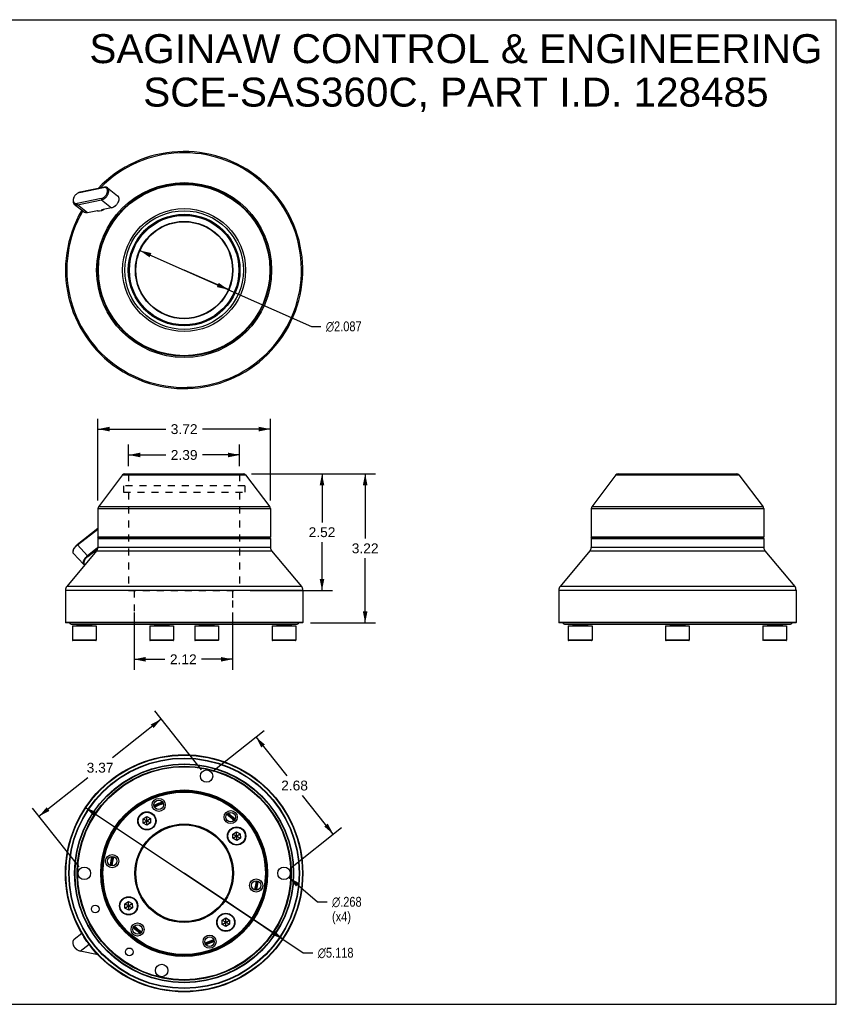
# Model space of a CAD drawing. Header units: inches. Extents: x 0 to 27.5, y 0 to 21.2.
# Tile 2 of 2: x 9.9 to 27.5, y 0 to 21.2. Entities that reach past the tile are written whole.
import ezdxf

# ---------------------------------------------------------------- set-up
doc = ezdxf.new("R2010")
doc.units = ezdxf.units.IN
doc.header["$LTSCALE"] = 1.5125
doc.header["$MEASUREMENT"] = 0
doc.linetypes.add('HIDDEN', pattern=[0.2, 0.1, -0.1])
doc.layers.get('0').update_dxf_attribs({"linetype": 'CONTINUOUS'})
for name, color, linetype in [('_10498', 7, 'CONTINUOUS'), ('_11246', 7, 'CONTINUOUS'), ('_11670', 7, 'CONTINUOUS'), ('_12550', 7, 'CONTINUOUS'), ('_4945', 7, 'CONTINUOUS'), ('_5440', 7, 'CONTINUOUS'), ('_6090', 7, 'CONTINUOUS'), ('_8708', 7, 'CONTINUOUS'), ('_9066', 7, 'CONTINUOUS'), ('_9123', 7, 'CONTINUOUS')]:
    doc.layers.add(name, color=color, linetype=linetype)
doc.styles.get("Standard").update_dxf_attribs({"font": 'arial.ttf'})
doc.styles.add('TEXTSTYLE_1', font='gdt', dxfattribs={"width": 0.8})
doc.dimstyles.new('DIMSTYLE_1', dxfattribs={"dimtxt": 0.2125, "dimasz": 0.25, "dimexe": 0.09, "dimexo": 0.07, "dimgap": 0.0425, "dimtad": 0, "dimtih": 1, "dimtoh": 1, "dimzin": 4, "dimdsep": 46, "dimtxsty": 'Standard', "dimblk": '_FILLED', "dimblk1": '_FILLED', "dimblk2": '_FILLED', "dimcen": 0.09, "dimazin": 1, "dimtfac": 1, "dimtofl": 0, "dimtmove": 0, "dimatfit": 3, "dimldrblk": '_FILLED', "dimfxl": 0, "dimtolj": 1, "dimtzin": 4, "dimarcsym": 0})
doc.dimstyles.new('DIMSTYLE_2', dxfattribs={"dimtxt": 0.2125, "dimasz": 0.25, "dimexe": 0.09, "dimexo": 0.07, "dimgap": 0.09, "dimtad": 0, "dimtih": 1, "dimtoh": 1, "dimdec": 3, "dimzin": 4, "dimdsep": 46, "dimtxsty": 'Standard', "dimblk": '_FILLED', "dimblk1": '_FILLED', "dimblk2": '_FILLED', "dimcen": 0.09, "dimadec": 3, "dimazin": 1, "dimtfac": 1, "dimtmove": 0, "dimatfit": 2, "dimldrblk": '_FILLED', "dimfxl": 0, "dimtolj": 1, "dimtzin": 4, "dimarcsym": 0})
doc.dimstyles.new('DIMSTYLE_3', dxfattribs={"dimtxt": 0.2125, "dimasz": 0.25, "dimexe": 0.09, "dimexo": 0.07, "dimgap": 0.09, "dimtad": 0, "dimtih": 1, "dimtoh": 1, "dimdec": 3, "dimzin": 4, "dimdsep": 46, "dimtxsty": 'Standard', "dimblk": '_FILLED', "dimblk1": '_FILLED', "dimblk2": '_FILLED', "dimcen": 0.09, "dimadec": 3, "dimazin": 1, "dimtfac": 1, "dimtofl": 0, "dimtmove": 0, "dimatfit": 1, "dimldrblk": '_FILLED', "dimfxl": 0, "dimtolj": 1, "dimtzin": 4, "dimarcsym": 0})

# ---------------------------------------------------------------- blocks, each defined once
blk = doc.blocks.new('_FILLED')
at = {"color": 0, "linetype": 'ByBlock'}
blk.add_solid([(0, 0), (-1, 0.2), (-1, -0.2)], dxfattribs=at)
blk = doc.blocks.new('*D1')
at = {"color": 2, "linetype": 'Continuous'}
for p, q in [((12.353, 8.456), (12.353, 7.221)), ((14.475, 8.458), (14.475, 7.221)), ((12.353, 7.446), (13.019, 7.446)), ((14.475, 7.446), (13.809, 7.446))]:
    blk.add_line(p, q, dxfattribs=at)
at = {"color": 2, "linetype": 'Continuous', "xscale": 0.25, "yscale": 0.25, "zscale": 0.25, "rotation": 180}
blk.add_blockref('_FILLED', (12.353, 7.446), dxfattribs=at)
at = {"color": 2, "linetype": 'Continuous', "xscale": 0.25, "yscale": 0.25, "zscale": 0.25}
blk.add_blockref('_FILLED', (14.475, 7.446), dxfattribs=at)
at = {"color": 2, "linetype": 'Continuous', "insert": (13.414, 7.552), "char_height": 0.2125, "width": 0.57746, "attachment_point": 2, "line_spacing_factor": 0.9}
blk.add_mtext('2.12', dxfattribs=at)
blk = doc.blocks.new('*D2')
at = {"color": 2, "linetype": 'Continuous'}
for p, q in [((11.303, 4.248), (13.432, 2.827)), ((15.561, 1.407), (13.432, 2.827)), ((13.432, 2.827), (16.003, 1.112)), ((16.003, 1.112), (16.209, 1.112))]:
    blk.add_line(p, q, dxfattribs=at)
at = {"color": 2, "linetype": 'Continuous', "xscale": 0.25, "yscale": 0.25, "zscale": 0.25}
for p, rotation in [((11.303, 4.248), 146.290107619), ((15.561, 1.407), 326.290107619)]:
    blk.add_blockref('_FILLED', p, dxfattribs=dict(at, rotation=rotation))
at = {"color": 2, "linetype": 'Continuous', "insert": (16.315, 1.219), "char_height": 0.2125, "width": 1.0259, "attachment_point": 1, "line_spacing_factor": 0.9, "style": 'TEXTSTYLE_1'}
blk.add_mtext('{\\fgdt;n}\\fArial;5.118', dxfattribs=at)
blk = doc.blocks.new('*D3')
at = {"color": 2, "linetype": 'Continuous'}
for p, q in [((14.054, 5.035), (15.155, 5.911)), ((14.979, 5.771), (15.645, 4.934)), ((16.648, 3.673), (15.983, 4.509)), ((15.723, 2.936), (16.824, 3.813))]:
    blk.add_line(p, q, dxfattribs=at)
at = {"color": 2, "linetype": 'Continuous', "xscale": 0.25, "yscale": 0.25, "zscale": 0.25}
for p, rotation in [((14.979, 5.771), 128.5), ((16.648, 3.673), 308.5)]:
    blk.add_blockref('_FILLED', p, dxfattribs=dict(at, rotation=rotation))
at = {"color": 2, "linetype": 'Continuous', "insert": (15.814, 4.828), "char_height": 0.2125, "width": 0.57746, "attachment_point": 2, "line_spacing_factor": 0.9}
blk.add_mtext('2.68', dxfattribs=at)
blk = doc.blocks.new('*D4')
at = {"color": 2, "linetype": 'Continuous'}
for p, q in [((13.808, 5.063), (12.798, 6.332)), ((12.938, 6.156), (11.886, 5.319)), ((10.3, 4.057), (11.352, 4.894)), ((11.169, 2.964), (10.16, 4.234))]:
    blk.add_line(p, q, dxfattribs=at)
at = {"color": 2, "linetype": 'Continuous', "xscale": 0.25, "yscale": 0.25, "zscale": 0.25}
for p, rotation in [((12.938, 6.156), 38.49999999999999), ((10.3, 4.057), 218.5)]:
    blk.add_blockref('_FILLED', p, dxfattribs=dict(at, rotation=rotation))
at = {"color": 2, "linetype": 'Continuous', "insert": (11.619, 5.213), "char_height": 0.2125, "width": 0.57746, "attachment_point": 2, "line_spacing_factor": 0.9}
blk.add_mtext('3.37', dxfattribs=at)
blk = doc.blocks.new('*D5')
at = {"color": 2, "linetype": 'Continuous'}
for p, q in [((14.887, 11.449), (16.631, 11.449)), ((16.406, 11.449), (16.406, 10.401)), ((16.406, 8.929), (16.406, 9.976)), ((14.857, 8.929), (16.631, 8.929))]:
    blk.add_line(p, q, dxfattribs=at)
at = {"color": 2, "linetype": 'Continuous', "xscale": 0.25, "yscale": 0.25, "zscale": 0.25}
for p, rotation in [((16.406, 11.449), 90), ((16.406, 8.929), 270)]:
    blk.add_blockref('_FILLED', p, dxfattribs=dict(at, rotation=rotation))
at = {"color": 2, "linetype": 'Continuous', "insert": (16.406, 10.295), "char_height": 0.2125, "width": 0.57746, "attachment_point": 2, "line_spacing_factor": 0.9}
blk.add_mtext('2.52', dxfattribs=at)
blk = doc.blocks.new('*D6')
at = {"color": 2, "linetype": 'Continuous'}
for p, q in [((14.887, 11.449), (17.562, 11.449)), ((17.337, 11.449), (17.337, 10.053)), ((17.337, 8.232), (17.337, 9.628)), ((16.158, 8.232), (17.562, 8.232))]:
    blk.add_line(p, q, dxfattribs=at)
at = {"color": 2, "linetype": 'Continuous', "xscale": 0.25, "yscale": 0.25, "zscale": 0.25}
for p, rotation in [((17.337, 11.449), 90), ((17.337, 8.232), 270)]:
    blk.add_blockref('_FILLED', p, dxfattribs=dict(at, rotation=rotation))
at = {"color": 2, "linetype": 'Continuous', "insert": (17.337, 9.947), "char_height": 0.2125, "width": 0.57746, "attachment_point": 2, "line_spacing_factor": 0.9}
blk.add_mtext('3.22', dxfattribs=at)
blk = doc.blocks.new('*D7')
at = {"color": 2, "linetype": 'Continuous'}
for p, q in [((15.688, 2.741), (16.309, 2.213)), ((16.309, 2.213), (16.516, 2.213))]:
    blk.add_line(p, q, dxfattribs=at)
at = {"color": 2, "linetype": 'Continuous', "xscale": 0.25, "yscale": 0.25, "zscale": 0.25, "rotation": 139.6697952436}
blk.add_blockref('_FILLED', (15.688, 2.741), dxfattribs=at)
at = {"color": 2, "linetype": 'Continuous', "insert": (16.622, 2.319), "char_height": 0.2125, "width": 0.8608, "attachment_point": 1, "line_spacing_factor": 0.9, "style": 'TEXTSTYLE_1'}
blk.add_mtext('{\\fgdt;n}\\fArial;.268\\P(x4)', dxfattribs=at)
blk = doc.blocks.new('*D8')
at = {"color": 2, "linetype": 'Continuous'}
for p, q in [((12.235, 11.616), (12.235, 12.081)), ((14.629, 11.616), (14.629, 12.081)), ((12.235, 11.856), (13.037, 11.856)), ((14.629, 11.856), (13.827, 11.856))]:
    blk.add_line(p, q, dxfattribs=at)
at = {"color": 2, "linetype": 'Continuous', "xscale": 0.25, "yscale": 0.25, "zscale": 0.25, "rotation": 180}
blk.add_blockref('_FILLED', (12.235, 11.856), dxfattribs=at)
at = {"color": 2, "linetype": 'Continuous', "xscale": 0.25, "yscale": 0.25, "zscale": 0.25}
blk.add_blockref('_FILLED', (14.629, 11.856), dxfattribs=at)
at = {"color": 2, "linetype": 'Continuous', "insert": (13.432, 11.963), "char_height": 0.2125, "width": 0.57746, "attachment_point": 2, "line_spacing_factor": 0.9}
blk.add_mtext('2.39', dxfattribs=at)
blk = doc.blocks.new('*D9')
at = {"color": 2, "linetype": 'Continuous'}
for p, q in [((11.572, 10.873), (11.572, 12.639)), ((15.292, 10.873), (15.292, 12.639)), ((11.572, 12.414), (13.037, 12.414)), ((15.292, 12.414), (13.827, 12.414))]:
    blk.add_line(p, q, dxfattribs=at)
at = {"color": 2, "linetype": 'Continuous', "xscale": 0.25, "yscale": 0.25, "zscale": 0.25, "rotation": 180}
blk.add_blockref('_FILLED', (11.572, 12.414), dxfattribs=at)
at = {"color": 2, "linetype": 'Continuous', "xscale": 0.25, "yscale": 0.25, "zscale": 0.25}
blk.add_blockref('_FILLED', (15.292, 12.414), dxfattribs=at)
at = {"color": 2, "linetype": 'Continuous', "insert": (13.432, 12.52), "char_height": 0.2125, "width": 0.57746, "attachment_point": 2, "line_spacing_factor": 0.9}
blk.add_mtext('3.72', dxfattribs=at)
blk = doc.blocks.new('*D10')
at = {"color": 2, "linetype": 'Continuous'}
for p, q in [((12.478, 16.268), (13.432, 15.846)), ((14.386, 15.424), (13.432, 15.846)), ((13.432, 15.846), (16.178, 14.631)), ((16.178, 14.631), (16.384, 14.631))]:
    blk.add_line(p, q, dxfattribs=at)
at = {"color": 2, "linetype": 'Continuous', "xscale": 0.25, "yscale": 0.25, "zscale": 0.25}
for p, rotation in [((12.478, 16.268), 156.1290606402), ((14.386, 15.424), 336.1290606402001)]:
    blk.add_blockref('_FILLED', p, dxfattribs=dict(at, rotation=rotation))
at = {"color": 2, "linetype": 'Continuous', "insert": (16.49, 14.738), "char_height": 0.2125, "width": 1.0259, "attachment_point": 1, "line_spacing_factor": 0.9, "style": 'TEXTSTYLE_1'}
blk.add_mtext('{\\fgdt;n}\\fArial;2.087', dxfattribs=at)

msp = doc.modelspace()

# ---------------------------------------------------------------- linework, layer by layer
at = {"color": 7, "linetype": 'Continuous'}
for p, q in [((0, 21.25), (27.5, 21.25)), ((27.5, 0), (27.5, 21.25)), ((0, 0), (27.5, 0))]:
    msp.add_line(p, q, dxfattribs=at)
at = {"color": 2, "linetype": 'Continuous'}
for centre, radius, start, end in [((13.4321, 15.8463), 1.0433, 121.71705, 165.65098), ((13.4321, 2.8275), 2.5591, 142.37805, 218.5)]:
    msp.add_arc(centre, radius, start, end, dxfattribs=at)
at = {"layer": '_10498', "color": 8, "linetype": 'HIDDEN'}
for p, q in [((12.3531, 8.9291), (12.3531, 8.4862)), ((14.3343, 8.9291), (14.2133, 8.9291)), ((14.6816, 8.9291), (14.4454, 8.9291))]:
    msp.add_line(p, q, dxfattribs=at)
at = {"layer": '_10498', "color": 7, "linetype": 'Continuous'}
for p, q in [((12.5471, 4.0031), (12.6261, 4.0514)), ((12.6307, 3.8664), (12.6261, 4.0514)), ((12.6261, 4.0514), (12.7073, 4.0071)), ((12.5495, 3.9106), (12.5471, 4.0031)), ((12.5471, 4.0031), (12.7097, 3.9146)), ((12.5495, 3.9106), (12.7073, 4.0071)), ((12.6307, 3.8664), (12.5495, 3.9106)), ((12.7097, 3.9146), (12.6307, 3.8664)), ((12.7073, 4.0071), (12.7097, 3.9146)), ((14.4822, 3.6754), (14.5612, 3.7237)), ((14.4845, 3.5829), (14.4822, 3.6754)), ((14.4822, 3.6754), (14.6447, 3.587)), ((14.4845, 3.5829), (14.6424, 3.6795)), ((14.5658, 3.5387), (14.5612, 3.7237)), ((14.5612, 3.7237), (14.6424, 3.6795)), ((14.6424, 3.6795), (14.6447, 3.587)), ((14.5658, 3.5387), (14.4845, 3.5829)), ((14.6447, 3.587), (14.5658, 3.5387)), ((12.1537, 2.1697), (12.2327, 2.2179)), ((12.156, 2.0772), (12.1537, 2.1697)), ((12.1537, 2.1697), (12.3162, 2.0812)), ((12.156, 2.0772), (12.3139, 2.1737)), ((12.2373, 2.0329), (12.2327, 2.2179)), ((12.2327, 2.2179), (12.3139, 2.1737)), ((12.3139, 2.1737), (12.3162, 2.0812)), ((12.2373, 2.0329), (12.156, 2.0772)), ((12.3162, 2.0812), (12.2373, 2.0329)), ((14.2501, 1.8147), (14.329, 1.863)), ((14.2501, 1.8147), (14.4126, 1.7262)), ((14.2524, 1.7222), (14.2501, 1.8147)), ((14.2524, 1.7222), (14.4103, 1.8187)), ((14.3337, 1.678), (14.2524, 1.7222)), ((14.329, 1.863), (14.4103, 1.8187)), ((14.3337, 1.678), (14.329, 1.863)), ((14.4126, 1.7262), (14.3337, 1.678)), ((14.4103, 1.8187), (14.4126, 1.7262))]:
    msp.add_line(p, q, dxfattribs=at)
for centre, radius in [((12.6284, 3.9589), 0.1969), ((12.6284, 3.9589), 0.187), ((14.5635, 3.6312), 0.1969), ((14.5635, 3.6312), 0.187), ((12.235, 2.1254), 0.1969), ((12.235, 2.1254), 0.187), ((14.3314, 1.7705), 0.1969), ((14.3314, 1.7705), 0.187)]:
    msp.add_circle(centre, radius, dxfattribs=at)
at = {"layer": '_11246', "color": 7, "linetype": 'Continuous'}
for p, q in [((14.993, 2.5598), (14.9938, 2.5594)), ((14.9947, 2.5703), (14.9955, 2.5707)), ((14.9771, 2.4781), (14.9768, 2.4782))]:
    msp.add_line(p, q, dxfattribs=at)
at = {"layer": '_11670', "color": 7, "linetype": 'Continuous'}
for p, q in [((11.0109, 8.2007), (15.8533, 8.2007)), ((21.6523, 8.2007), (26.4947, 8.2007))]:
    msp.add_line(p, q, dxfattribs=at)
for centre, start, end in [((11.0108, 8.2598), 207.89003, 270), ((15.8534, 8.2598), 270, 332.10997), ((21.6522, 8.2598), 207.89003, 270), ((26.4947, 8.2598), 270, 332.10997)]:
    msp.add_arc(centre, 0.0591, start, end, dxfattribs=at)
at = {"layer": '_12550', "color": 7, "linetype": 'Continuous'}
for p, q in [((12.1053, 11.4252), (11.5838, 10.7331)), ((12.1053, 11.4252), (14.7589, 11.4252)), ((12.1525, 11.4488), (14.7115, 11.4488)), ((14.7589, 11.4252), (15.2805, 10.7331)), ((22.7467, 11.4252), (22.2251, 10.7331)), ((22.7467, 11.4252), (25.4003, 11.4252)), ((22.7939, 11.4488), (25.3531, 11.4488)), ((25.4003, 11.4252), (25.9218, 10.7331)), ((11.5719, 10.6976), (11.5719, 10.0787)), ((11.5719, 10.6976), (15.2923, 10.6976)), ((15.2805, 10.7331), (11.5838, 10.7331)), ((15.2923, 10.6976), (15.2923, 10.0787)), ((22.2132, 10.6976), (22.2132, 10.0787)), ((22.2132, 10.6976), (25.9337, 10.6976)), ((25.9218, 10.7331), (22.2251, 10.7331)), ((25.9337, 10.6976), (25.9337, 10.0787)), ((11.5797, 10.0708), (11.5719, 10.0787)), ((15.2923, 10.0787), (11.5719, 10.0787)), ((15.2845, 10.0708), (11.5798, 10.0708)), ((15.2845, 10.0708), (15.2923, 10.0787)), ((22.2211, 10.0708), (22.2132, 10.0787)), ((25.9337, 10.0787), (22.2132, 10.0787)), ((25.9258, 10.0708), (22.2211, 10.0708)), ((25.9258, 10.0708), (25.9337, 10.0787))]:
    msp.add_line(p, q, dxfattribs=at)
at = {"layer": '_12550', "color": 8, "linetype": 'HIDDEN'}
for p, q in [((12.2353, 11.4409), (12.2353, 11.2007)), ((14.629, 11.4409), (14.629, 11.2007)), ((12.1231, 11.1928), (12.1231, 11.0551)), ((14.7412, 11.1928), (12.1231, 11.1928)), ((12.1231, 11.0551), (14.7412, 11.0551)), ((12.2353, 11.2007), (12.2274, 11.1928)), ((12.2353, 11.0472), (12.2274, 11.0551)), ((14.629, 11.2007), (14.6368, 11.1928)), ((14.629, 11.0472), (14.6368, 11.0551)), ((14.7412, 11.1928), (14.7412, 11.0551)), ((12.2353, 11.0472), (12.2353, 8.9291)), ((14.629, 11.0472), (14.629, 8.9291)), ((12.2353, 8.9291), (14.6289, 8.9291)), ((14.4754, 8.9212), (14.4833, 8.9291)), ((14.4754, 8.9212), (14.4754, 8.7401))]:
    msp.add_line(p, q, dxfattribs=at)
at = {"layer": '_12550', "color": 7, "linetype": 'Continuous'}
for radius in [1.8602, 1.8483, 1.3268, 1.2796, 1.2047, 1.1969, 1.0512, 1.0433]:
    msp.add_circle((13.4321, 15.8463), radius, dxfattribs=at)
for centre, radius, start, end in [((12.1525, 11.3897), 0.0591, 90, 143), ((14.7117, 11.3897), 0.0591, 37, 90), ((22.7939, 11.3897), 0.0591, 90, 143), ((25.3531, 11.3897), 0.0591, 37, 90), ((11.6309, 10.6976), 0.0591, 143, 180), ((15.2333, 10.6976), 0.0591, 0, 37), ((22.2723, 10.6976), 0.0591, 143, 180), ((25.8747, 10.6976), 0.0591, 0, 37), ((13.4321, 2.8275), 1.5846, 106.6985, 114.08181), ((13.4321, 2.8275), 1.565, 106.67419, 114.10746), ((13.4321, 2.8275), 1.565, 46.67424, 54.10814), ((13.4321, 2.8275), 1.5846, 46.69911, 54.07806), ((13.4321, 2.8275), 1.5846, 166.69668, 174.08198), ((13.4321, 2.8275), 1.565, 166.67217, 174.10301), ((13.4321, 2.8275), 1.565, 346.67217, 354.10301), ((13.4321, 2.8275), 1.5846, 346.69668, 354.08198), ((13.4321, 2.8275), 1.5846, 226.69911, 234.07806), ((13.4321, 2.8275), 1.565, 226.67424, 234.10814), ((13.4321, 2.8275), 1.565, 286.67419, 294.10746), ((13.4321, 2.8275), 1.5846, 286.6985, 294.08181)]:
    msp.add_arc(centre, radius, start, end, dxfattribs=at)
at = {"layer": '_4945', "color": 7, "linetype": 'Continuous'}
for p, q in [((11.0225, 8.1653), (11.0225, 7.8602)), ((11.0225, 8.1653), (11.5343, 8.1653)), ((11.1209, 8.2007), (11.1209, 8.1751)), ((11.4358, 8.1751), (11.1209, 8.1751)), ((11.4358, 8.2007), (11.4358, 8.1751)), ((11.5343, 8.1653), (11.5343, 7.8602)), ((12.6917, 8.1653), (13.2035, 8.1653)), ((12.6917, 8.1653), (12.6917, 7.8602)), ((12.7901, 8.2007), (12.7901, 8.1751)), ((13.1051, 8.1751), (12.7901, 8.1751)), ((13.1051, 8.2007), (13.1051, 8.1751)), ((13.2035, 8.1653), (13.2035, 7.8602)), ((13.6607, 8.1653), (14.1725, 8.1653)), ((13.6607, 8.1653), (13.6607, 7.8602)), ((13.7591, 8.2007), (13.7591, 8.1751)), ((14.0741, 8.1751), (13.7591, 8.1751)), ((14.0741, 8.2007), (14.0741, 8.1751)), ((14.1725, 8.1653), (14.1725, 7.8602)), ((15.3299, 8.1653), (15.8418, 8.1653)), ((15.3299, 8.1653), (15.3299, 7.8602)), ((15.4284, 8.2007), (15.4284, 8.1751)), ((15.7433, 8.1751), (15.4284, 8.1751)), ((15.7433, 8.2007), (15.7433, 8.1751)), ((15.8418, 8.1653), (15.8418, 7.8602)), ((21.719, 8.1653), (21.719, 7.8602)), ((21.719, 8.1653), (22.2308, 8.1653)), ((21.8174, 8.2007), (21.8174, 8.1751)), ((22.1324, 8.1751), (21.8174, 8.1751)), ((22.1324, 8.2007), (22.1324, 8.1751)), ((22.2308, 8.1653), (22.2308, 7.8602)), ((23.8176, 8.1653), (24.3294, 8.1653)), ((23.8176, 8.1653), (23.8176, 7.8602)), ((23.916, 8.2007), (23.916, 8.1751)), ((24.231, 8.1751), (23.916, 8.1751)), ((24.231, 8.2007), (24.231, 8.1751)), ((24.3294, 8.1653), (24.3294, 7.8602)), ((25.9161, 8.1653), (26.4279, 8.1653)), ((25.9161, 8.1653), (25.9161, 7.8602)), ((26.0145, 8.2007), (26.0145, 8.1751)), ((26.3295, 8.1751), (26.0145, 8.1751)), ((26.3295, 8.2007), (26.3295, 8.1751)), ((26.4279, 8.1653), (26.4279, 7.8602)), ((11.5343, 7.8602), (11.0225, 7.8602)), ((11.5244, 7.8503), (11.0323, 7.8503)), ((13.2035, 7.8602), (12.6917, 7.8602)), ((13.1937, 7.8503), (12.7017, 7.8503)), ((14.1725, 7.8602), (13.6607, 7.8602)), ((14.1627, 7.8503), (13.6705, 7.8503)), ((15.8418, 7.8602), (15.3299, 7.8602)), ((15.8319, 7.8503), (15.3398, 7.8503)), ((22.2308, 7.8602), (21.719, 7.8602)), ((22.221, 7.8503), (21.7289, 7.8503)), ((24.3294, 7.8602), (23.8176, 7.8602)), ((24.3195, 7.8503), (23.8274, 7.8503)), ((26.4279, 7.8602), (25.9161, 7.8602)), ((26.4181, 7.8503), (25.9261, 7.8503))]:
    msp.add_line(p, q, dxfattribs=at)
for centre, start, end in [((11.111, 8.1751), 270, 360), ((11.4457, 8.1751), 180, 270), ((12.7803, 8.1751), 270, 360), ((13.1149, 8.1751), 180, 270), ((13.7493, 8.1751), 270, 360), ((14.0839, 8.1751), 180, 270), ((15.4185, 8.1751), 270, 360), ((15.7532, 8.1751), 180, 270), ((21.8076, 8.1751), 270, 360), ((22.1423, 8.1751), 180, 270), ((23.9062, 8.1751), 270, 360), ((24.2408, 8.1751), 180, 270), ((26.0047, 8.1751), 270, 360), ((26.3393, 8.1751), 180, 270), ((11.0323, 7.8602), 180, 270), ((11.5244, 7.8602), 270, 360), ((12.7016, 7.8602), 180, 270), ((13.1937, 7.8602), 270, 360), ((13.6705, 7.8602), 180, 270), ((14.1627, 7.8602), 270, 360), ((15.3398, 7.8602), 180, 270), ((15.8319, 7.8602), 270, 360), ((21.7289, 7.8602), 180, 270), ((22.221, 7.8602), 270, 360), ((23.8274, 7.8602), 180, 270), ((24.3195, 7.8602), 270, 360), ((25.926, 7.8602), 180, 270), ((26.4181, 7.8602), 270, 359.11334)]:
    msp.add_arc(centre, 0.00984, start, end, dxfattribs=at)
at = {"layer": '_5440', "color": 7, "linetype": 'Continuous'}
for p, q in [((11.1375, 17.5076), (11.1477, 17.5132)), ((11.1464, 17.5121), (11.1375, 17.5076)), ((11.156, 17.5162), (11.1464, 17.5121)), ((11.1751, 17.5218), (11.6956, 17.6271)), ((11.1751, 17.5218), (11.1906, 17.5294)), ((11.1906, 17.5294), (11.1798, 17.5268)), ((11.7111, 17.6348), (11.1906, 17.5294)), ((11.7111, 17.6348), (11.6956, 17.6271)), ((11.7794, 17.6218), (11.9965, 17.4491)), ((11.041, 17.3791), (11.0383, 17.3685)), ((11.0419, 17.381), (11.04, 17.3706)), ((11.0442, 17.3902), (11.0419, 17.381)), ((11.0628, 17.27), (11.2799, 17.0973)), ((11.6435, 17.3888), (11.123, 17.2835)), ((11.1311, 17.2571), (11.123, 17.2835)), ((11.1311, 17.2571), (11.6516, 17.3624)), ((11.3482, 17.0843), (11.1311, 17.2571)), ((11.6435, 17.3888), (11.6516, 17.3624)), ((11.6516, 17.3624), (11.8687, 17.1897)), ((11.9285, 17.2158), (11.9116, 17.206)), ((12.0164, 17.3333), (12.016, 17.332)), ((12.0183, 17.34), (12.0179, 17.3387)), ((12.021, 17.3507), (12.0183, 17.34)), ((11.5645, 17.1281), (11.3482, 17.0843)), ((11.5786, 17.1169), (11.5645, 17.1281)), ((11.6468, 17.1259), (11.6079, 17.1181)), ((11.8687, 17.1897), (11.6524, 17.1459)), ((11.6524, 17.1459), (11.6666, 17.1347)), ((11.6666, 17.1347), (11.6664, 17.1346)), ((11.5719, 10.2676), (11.123, 9.9164)), ((11.1311, 9.9129), (11.5719, 10.2578)), ((11.0401, 9.7994), (11.0363, 9.7792)), ((11.1311, 9.9129), (11.123, 9.9164)), ((11.3482, 9.68), (11.1311, 9.9129)), ((11.5645, 9.8493), (11.3482, 9.68)), ((11.3575, 9.6669), (11.5537, 9.8205)), ((11.5382, 9.7786), (11.5354, 9.7733)), ((11.5448, 9.7898), (11.5382, 9.7786)), ((11.5705, 9.8428), (11.5645, 9.8493)), ((11.0457, 9.7322), (11.2628, 9.4994)), ((11.3575, 9.6669), (11.3482, 9.68)), ((11.0628, 1.4038), (11.2251, 1.5329)), ((11.041, 1.2947), (11.0383, 1.3053)), ((11.0446, 1.2823), (11.041, 1.2947)), ((11.1906, 1.1443), (11.3828, 1.2972)), ((11.254, 1.4862), (11.2555, 1.478)), ((11.1375, 1.1662), (11.1477, 1.1606)), ((11.5774, 1.066), (11.1906, 1.1443))]:
    msp.add_line(p, q, dxfattribs=at)
for points in [[(11.1375, 17.5076), (11.1273, 17.5015), (11.118, 17.495), (11.1089, 17.4878), (11.1001, 17.48), (11.0917, 17.4716), (11.0837, 17.4626), (11.0762, 17.4532), (11.0693, 17.4435), (11.0629, 17.4334), (11.0573, 17.4231), (11.0523, 17.4126), (11.048, 17.402), (11.0446, 17.3915), (11.041, 17.3791)], [(11.1798, 17.5268), (11.1689, 17.5231), (11.1579, 17.5184), (11.1477, 17.5132)], [(11.1751, 17.5218), (11.1656, 17.5194), (11.156, 17.5162)], [(11.6435, 17.3888), (11.653, 17.3912), (11.6625, 17.3944), (11.6722, 17.3985), (11.6818, 17.4035), (11.6913, 17.4092), (11.7006, 17.4157), (11.7097, 17.4228), (11.7185, 17.4307), (11.7269, 17.4391), (11.7349, 17.448), (11.7424, 17.4574), (11.7493, 17.4672), (11.7556, 17.4772), (11.7613, 17.4876), (11.7663, 17.4981), (11.7705, 17.5086), (11.774, 17.5191), (11.7767, 17.5297)], [(11.6516, 17.3624), (11.6624, 17.3651), (11.6733, 17.3688), (11.6843, 17.3735), (11.6953, 17.3791), (11.7061, 17.3857), (11.7168, 17.3931), (11.7272, 17.4013), (11.7373, 17.4102), (11.7469, 17.4198), (11.756, 17.43), (11.7646, 17.4408), (11.7725, 17.452), (11.7798, 17.4635), (11.7862, 17.4753), (11.7919, 17.4873), (11.7968, 17.4994), (11.8008, 17.5114), (11.8038, 17.5234)], [(11.7767, 17.5297), (11.7786, 17.54), (11.7796, 17.5501), (11.7798, 17.5598), (11.7791, 17.5692), (11.7777, 17.578), (11.7754, 17.5864), (11.7723, 17.5941), (11.7684, 17.6012), (11.7637, 17.6076), (11.7584, 17.6132), (11.7524, 17.618), (11.7457, 17.622), (11.7385, 17.6251), (11.7307, 17.6274), (11.7225, 17.6287), (11.7138, 17.6291), (11.7049, 17.6286), (11.6956, 17.6271)], [(11.7794, 17.6218), (11.776, 17.6244), (11.7684, 17.6289), (11.7601, 17.6325), (11.7512, 17.635), (11.7418, 17.6366), (11.7319, 17.637), (11.7217, 17.6364), (11.7111, 17.6348)], [(11.8038, 17.5234), (11.8059, 17.5352), (11.8071, 17.5467), (11.8073, 17.5578), (11.8066, 17.5685), (11.8049, 17.5786), (11.8023, 17.5882), (11.7987, 17.597), (11.7943, 17.6051), (11.789, 17.6124), (11.7829, 17.6189), (11.7794, 17.6218)], [(11.9965, 17.4491), (12, 17.4461), (12.0061, 17.4397), (12.0114, 17.4324), (12.0159, 17.4243), (12.0194, 17.4154), (12.0221, 17.4059), (12.0238, 17.3957), (12.0245, 17.3851), (12.0243, 17.3739), (12.0231, 17.3624), (12.021, 17.3507)], [(11.0383, 17.3685), (11.0362, 17.3567), (11.035, 17.3452), (11.0348, 17.3341), (11.0356, 17.3234), (11.0372, 17.3132), (11.0399, 17.3037), (11.0434, 17.2948), (11.0479, 17.2867), (11.0532, 17.2794), (11.0593, 17.273), (11.0628, 17.27)], [(11.04, 17.3706), (11.039, 17.3606), (11.0388, 17.3508), (11.0394, 17.3415), (11.0409, 17.3326), (11.0432, 17.3243), (11.0463, 17.3165), (11.0502, 17.3094), (11.0548, 17.3031), (11.0602, 17.2974), (11.0662, 17.2926), (11.0729, 17.2886), (11.0801, 17.2855), (11.0879, 17.2833), (11.0961, 17.2819), (11.1047, 17.2815), (11.1137, 17.282), (11.123, 17.2835)], [(11.0628, 17.27), (11.0662, 17.2675), (11.0738, 17.2629), (11.0821, 17.2594), (11.091, 17.2568), (11.1004, 17.2553), (11.1102, 17.2548), (11.1205, 17.2554), (11.1311, 17.2571)], [(12.0139, 17.3266), (12.0091, 17.3146), (12.0034, 17.3026), (11.9969, 17.2908), (11.9897, 17.2792), (11.9817, 17.2681), (11.9732, 17.2573), (11.964, 17.2471), (11.9544, 17.2375), (11.9443, 17.2285), (11.9339, 17.2203), (11.9233, 17.2129)], [(12.0179, 17.3387), (12.0123, 17.3209), (12.0078, 17.3097), (12.0026, 17.2987), (11.9966, 17.2877), (11.9899, 17.2771), (11.9826, 17.2667), (11.9746, 17.2568), (11.9662, 17.2474), (11.9573, 17.2385), (11.948, 17.2302), (11.9384, 17.2226), (11.9285, 17.2158)], [(11.3482, 17.0843), (11.3376, 17.0827), (11.3274, 17.0821), (11.3175, 17.0826), (11.3081, 17.0841), (11.2992, 17.0866), (11.2909, 17.0902), (11.2833, 17.0948), (11.2799, 17.0973)], [(11.5786, 17.1169), (11.5692, 17.1195), (11.5603, 17.1233), (11.5553, 17.1263)], [(11.6079, 17.1181), (11.6033, 17.1177), (11.5986, 17.1174), (11.5938, 17.1171), (11.5889, 17.117), (11.5838, 17.1169), (11.5786, 17.1169)], [(11.6664, 17.1346), (11.6635, 17.133), (11.6603, 17.1314), (11.6571, 17.1299), (11.6537, 17.1285), (11.6503, 17.1272), (11.6468, 17.1259)], [(11.6978, 17.1551), (11.6916, 17.1503), (11.6806, 17.1428), (11.6666, 17.1347)], [(11.6964, 17.1548), (11.6896, 17.1494), (11.6782, 17.1416)], [(11.9116, 17.206), (11.9014, 17.2007), (11.8904, 17.1961), (11.8795, 17.1924), (11.8687, 17.1897)], [(11.0383, 9.7438), (11.0362, 9.7505), (11.035, 9.7579), (11.0348, 9.766), (11.0356, 9.7746), (11.0363, 9.7792)], [(11.0363, 9.7792), (11.0372, 9.7837), (11.0399, 9.7932)], [(11.0399, 9.7932), (11.0434, 9.8031), (11.0479, 9.8133), (11.0532, 9.8236), (11.0593, 9.8341), (11.0662, 9.8446), (11.0738, 9.8551), (11.0821, 9.8655), (11.091, 9.8757), (11.1004, 9.8856), (11.1102, 9.8951), (11.1205, 9.9042), (11.1311, 9.9129)], [(11.0401, 9.7994), (11.0409, 9.8034), (11.0432, 9.8117), (11.0463, 9.8203), (11.0502, 9.8292), (11.0548, 9.8383), (11.0602, 9.8474), (11.0662, 9.8566), (11.0729, 9.8658), (11.0801, 9.8749), (11.0879, 9.8838), (11.0961, 9.8924), (11.1047, 9.9008), (11.1137, 9.9088), (11.123, 9.9164)], [(11.5158, 9.7498), (11.517, 9.7541), (11.5208, 9.7647), (11.5256, 9.7756), (11.5314, 9.7867)], [(11.5314, 9.7867), (11.538, 9.798), (11.5455, 9.8092), (11.5537, 9.8205)], [(11.5633, 9.816), (11.5603, 9.8122), (11.5521, 9.801), (11.5448, 9.7898)], [(11.0457, 9.7322), (11.0414, 9.7377), (11.0383, 9.7438)], [(11.3482, 9.68), (11.3376, 9.6714), (11.3274, 9.6623), (11.3175, 9.6527), (11.3081, 9.6428), (11.2992, 9.6327), (11.2909, 9.6223), (11.2833, 9.6118), (11.2764, 9.6013), (11.2703, 9.5908), (11.265, 9.5804), (11.2606, 9.5703), (11.257, 9.5604), (11.2544, 9.5509), (11.2527, 9.5418), (11.252, 9.5332), (11.2522, 9.5251), (11.2534, 9.5177), (11.2555, 9.5109)], [(11.3575, 9.6669), (11.3477, 9.6589), (11.3382, 9.6505), (11.3291, 9.6417), (11.3204, 9.6325), (11.3122, 9.6231), (11.3045, 9.6135), (11.2975, 9.6038), (11.2911, 9.5941), (11.2855, 9.5844), (11.2806, 9.5748), (11.2765, 9.5655), (11.2732, 9.5563), (11.2707, 9.5475), (11.2692, 9.5391), (11.2685, 9.5311), (11.2687, 9.5237), (11.2698, 9.5168), (11.2718, 9.5105)], [(11.2555, 9.5109), (11.2586, 9.5049), (11.2628, 9.4994)], [(11.2628, 9.4994), (11.2674, 9.4952), (11.2731, 9.4917), (11.2796, 9.4889), (11.2868, 9.4871), (11.2946, 9.4863)], [(11.2718, 9.5105), (11.2746, 9.5049), (11.2783, 9.5001), (11.2828, 9.496), (11.288, 9.4927), (11.294, 9.4902), (11.2972, 9.4894)], [(11.0383, 1.3053), (11.0362, 1.3171), (11.035, 1.3286), (11.0348, 1.3397), (11.0356, 1.3504), (11.0372, 1.3605), (11.0399, 1.3701), (11.0434, 1.3789), (11.0479, 1.387), (11.0532, 1.3943), (11.0593, 1.4008), (11.0628, 1.4038)], [(11.1477, 1.1606), (11.136, 1.1676), (11.1254, 1.175), (11.115, 1.1832), (11.1049, 1.1921), (11.0953, 1.2017), (11.0861, 1.212), (11.0776, 1.2227), (11.0696, 1.2339), (11.0624, 1.2454), (11.0559, 1.2572), (11.0502, 1.2692), (11.0454, 1.2813), (11.0414, 1.2933)], [(11.1375, 1.1662), (11.1273, 1.1723), (11.118, 1.1788), (11.1089, 1.186), (11.1001, 1.1938), (11.0917, 1.2022), (11.0837, 1.2111), (11.0762, 1.2205), (11.0693, 1.2303), (11.0629, 1.2404), (11.0573, 1.2507), (11.0523, 1.2612), (11.048, 1.2718), (11.0446, 1.2823)], [(11.2555, 1.478), (11.2586, 1.4661), (11.2625, 1.454), (11.2674, 1.4419), (11.2731, 1.43), (11.2796, 1.4182), (11.2868, 1.4066), (11.2947, 1.3954), (11.3033, 1.3847), (11.3124, 1.3745), (11.3221, 1.3649), (11.3321, 1.3559), (11.3425, 1.3477), (11.3485, 1.3435)], [(11.1906, 1.1443), (11.1798, 1.147), (11.1689, 1.1507), (11.1579, 1.1554), (11.1477, 1.1606)]]:
    msp.add_lwpolyline(points, dxfattribs=at)
msp.add_ellipse((11.7326, 9.7092), major_axis=(-0.1226, 0.192), ratio=0.7237304, start_param=0.4140802, end_param=0.5837787, dxfattribs=at)
at = {"layer": '_6090', "color": 7, "linetype": 'Continuous'}
for p, q in [((11.5797, 10.0629), (11.5719, 10.0551)), ((11.5719, 10.0551), (11.5719, 9.8597)), ((11.5719, 10.0551), (15.2923, 10.0551)), ((11.5798, 10.0629), (15.2844, 10.0629)), ((11.6408, 10.0669), (11.6368, 10.0629)), ((11.6408, 10.0708), (11.6408, 10.0669)), ((15.2234, 10.0669), (11.6408, 10.0669)), ((15.2234, 10.0708), (15.2234, 10.0669)), ((15.2234, 10.0669), (15.2274, 10.0629)), ((15.2845, 10.0629), (15.2923, 10.0551)), ((15.2923, 10.0551), (15.2923, 9.8597)), ((22.2211, 10.0629), (22.2132, 10.0551)), ((22.2132, 10.0551), (22.2132, 9.8597)), ((22.2132, 10.0551), (25.9337, 10.0551)), ((22.2211, 10.0629), (25.9258, 10.0629)), ((22.2821, 10.0669), (22.2782, 10.0629)), ((22.2821, 10.0708), (22.2821, 10.0669)), ((25.8648, 10.0669), (22.2821, 10.0669)), ((25.8648, 10.0708), (25.8648, 10.0669)), ((25.8648, 10.0669), (25.8688, 10.0629)), ((25.9258, 10.0629), (25.9337, 10.0551)), ((25.9337, 10.0551), (25.9337, 9.8597)), ((11.5442, 9.7838), (10.9007, 9.0168)), ((11.5442, 9.7838), (15.32, 9.7838)), ((15.2923, 9.8597), (11.5719, 9.8597)), ((15.32, 9.7838), (15.9635, 9.0168)), ((22.1856, 9.7838), (21.5421, 9.0168)), ((22.1856, 9.7838), (25.9613, 9.7838)), ((25.9337, 9.8597), (22.2132, 9.8597)), ((25.9613, 9.7838), (26.6049, 9.0168)), ((10.8731, 8.9409), (10.8731, 8.2401)), ((10.8731, 8.9409), (15.9912, 8.9409)), ((15.9635, 9.0168), (10.9007, 9.0168)), ((15.9912, 8.9409), (15.9912, 8.2401)), ((21.5144, 8.9409), (21.5144, 8.2401)), ((21.5144, 8.9409), (26.6325, 8.9409)), ((26.6049, 9.0168), (21.5421, 9.0168)), ((26.6325, 8.9409), (26.6325, 8.2401)), ((10.8809, 8.2322), (10.8731, 8.2401)), ((15.9912, 8.2401), (10.8731, 8.2401)), ((15.9833, 8.2322), (10.8809, 8.2322)), ((15.9833, 8.2322), (15.9912, 8.2401)), ((21.5223, 8.2322), (21.5144, 8.2401)), ((26.6325, 8.2401), (21.5144, 8.2401)), ((26.6246, 8.2322), (21.5223, 8.2322)), ((26.6247, 8.2322), (26.6325, 8.2401))]:
    msp.add_line(p, q, dxfattribs=at)
for centre, radius in [((13.4321, 15.8463), 1.8879), ((13.4321, 2.8275), 2.5591), ((13.4321, 2.8275), 2.5512), ((13.4321, 2.8275), 2.4882), ((13.4321, 2.8275), 2.4803), ((13.4321, 2.8275), 2.3622), ((13.4321, 2.8275), 2.3543), ((13.4321, 2.8275), 2.311), ((13.4321, 2.8275), 2.3031), ((13.4321, 2.8275), 2.2992), ((13.9166, 4.926), 0.1339), ((13.4321, 2.8275), 1.7982), ((13.4321, 2.8275), 1.7904), ((11.2784, 2.8275), 0.1339), ((15.5859, 2.8275), 0.1339), ((11.5143, 2.0566), 0.0827), ((12.2496, 1.1323), 0.0827), ((12.9476, 0.7289), 0.1339)]:
    msp.add_circle(centre, radius, dxfattribs=at)
for centre, radius, start, end in [((13.4321, 15.8463), 2.5591, 149.60465, 136.47709), ((13.4321, 15.8463), 2.5314, 149.69413, 135.56604), ((13.4321, 15.8463), 1.8602, 321.5, 127.39458), ((13.4321, 15.8463), 1.8602, 133.1788, 137.28816), ((13.4321, 15.8463), 1.8602, 309.06704, 321.39627), ((13.4321, 15.8463), 1.8602, 300.83209, 301.71694), ((13.4321, 15.8463), 1.8602, 303.20538, 304.95197), ((11.4538, 9.8597), 0.1181, 320, 360), ((15.4105, 9.8597), 0.1181, 180, 220), ((22.0951, 9.8597), 0.1181, 320, 360), ((26.0518, 9.8597), 0.1181, 180, 220), ((10.9912, 8.9409), 0.1181, 140, 180), ((15.8731, 8.9409), 0.1181, 0, 40), ((21.6325, 8.9409), 0.1181, 140, 180), ((26.5144, 8.9409), 0.1181, 0, 40), ((13.4321, 2.8275), 1.7864, 230.53343, 235.41393)]:
    msp.add_arc(centre, radius, start, end, dxfattribs=at)
at = {"layer": '_8708', "color": 7, "linetype": 'Continuous'}
for p, q in [((12.3145, 1.453), (12.295, 1.4484)), ((12.4174, 1.356), (12.4392, 1.3611))]:
    msp.add_line(p, q, dxfattribs=at)
for radius, start, end in [(1.7874, 235.41186, 230.49176), (1.6043, 106.85434, 113.93079), (1.6043, 46.85241, 53.92254), (1.6043, 166.85304, 173.92917), (1.6043, 346.84851, 353.92456), (1.6043, 226.85209, 233.91926), (1.6043, 286.85095, 293.92375)]:
    msp.add_arc((13.4321, 2.8275), radius, start, end, dxfattribs=at)
at = {"layer": '_9066', "color": 7, "linetype": 'Continuous'}
msp.add_circle((13.4321, 15.8463), 1.1811, dxfattribs=at)
at = {"layer": '_9123', "color": 8, "linetype": 'HIDDEN'}
msp.add_line((14.4754, 8.7125), (14.4754, 8.496), dxfattribs=at)
at = {"layer": '_9123', "color": 7, "linetype": 'Continuous'}
for centre, radius in [((13.4321, 2.8275), 1.7717), ((13.4321, 2.8275), 1.752), ((12.8834, 4.3036), 0.1417), ((12.8834, 4.3036), 0.1024), ((14.4361, 4.0407), 0.1417), ((14.4361, 4.0407), 0.1024), ((13.4321, 2.8275), 1.063), ((13.4321, 2.8275), 1.0433), ((11.8794, 3.0904), 0.1417), ((11.8794, 3.0904), 0.1024), ((14.9848, 2.5646), 0.1417), ((14.9848, 2.5646), 0.1024), ((12.4281, 1.6143), 0.1417), ((12.4281, 1.6143), 0.1024), ((13.9808, 1.3513), 0.1417), ((13.9808, 1.3513), 0.1024)]:
    msp.add_circle(centre, radius, dxfattribs=at)

# ---------------------------------------------------------------- texts
at = {"color": 2, "linetype": 'Continuous', "insert": (19.2946, 20.9374), "char_height": 0.625, "width": 15.785316, "attachment_point": 2, "line_spacing_factor": 0.9}
msp.add_mtext('SAGINAW CONTROL & ENGINEERING\\PSCE-SAS360C, PART I.D. 128485', dxfattribs=at)

# ---------------------------------------------------------------- dimensions: what is measured, and where the dimension line sits
at = {"color": 2, "linetype": 'Continuous'}
for p1, p2, text, dimstyle, picture, middle in [((14.3862, 15.4241), (12.478, 16.2685), '%%c<>', 'DIMSTYLE_2', '*D10', (17.0032, 14.6313)), ((15.5609, 1.4072), (11.3033, 4.2477), '%%c<>', 'DIMSTYLE_2', '*D2', (16.8283, 1.1124)), ((15.6879, 2.7409), (15.4838, 2.9141), '%%c<>\\P(x4)', 'DIMSTYLE_3', '*D7', (17.0523, 2.0538))]:
    dim = msp.add_diameter_dim_2p(p1=p1, p2=p2, text=text, dimstyle=dimstyle, override={"dimpost": '<>'}, dxfattribs=at)
    dim.commit()
    dim.dimension.update_dxf_attribs({"geometry": picture, "text_midpoint": middle, "dimtype": 163})
for base, p1, p2, angle, picture, middle in [((11.5719, 12.4139), (15.2923, 10.8026), (11.5719, 10.8026), 180, '*D9', (13.4306, 12.4128)), ((12.2353, 11.8563), (14.629, 11.5459), (12.2353, 11.5459), 180, '*D8', (13.4295, 11.8551)), ((16.4062, 8.9291), (14.8167, 11.4488), (14.7866, 8.9291), 270, '*D5', (16.4023, 10.1877)), ((17.3367, 11.4488), (16.0883, 8.2322), (14.8167, 11.4488), 90, '*D6', (17.3352, 9.8393)), ((12.3531, 7.4459), (14.4754, 8.528), (12.3531, 8.5257), 180, '*D1', (13.4104, 7.4463)), ((10.3, 4.0575), (13.8512, 5.0082), (11.213, 2.9097), 218.5, '*D4', (11.6188, 5.1055)), ((16.6484, 3.6727), (13.9988, 4.9914), (15.668, 2.8928), 308.5, '*D3', (15.8107, 4.7208))]:
    dim = msp.add_linear_dim(base=base, p1=p1, p2=p2, angle=angle, dimstyle='DIMSTYLE_1', dxfattribs=at)
    dim.commit()
    dim.dimension.update_dxf_attribs({"geometry": picture, "text_midpoint": middle, "dimtype": 160})

doc.saveas('drawing.dxf')
